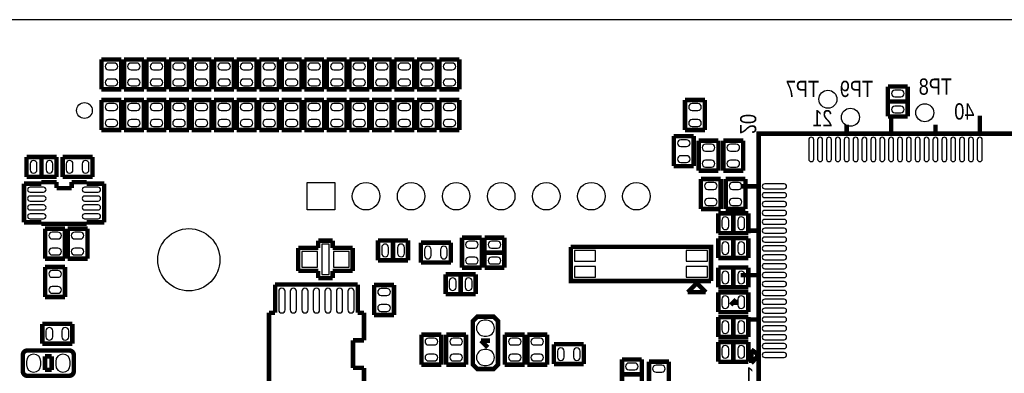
# Model space of a CAD drawing. Extents: x 0 to 181, y -28 to 74.
# Tile 5 of 13: x 31 to 86, y 54 to 74. Entities that reach past the tile are written whole.
import ezdxf
from ezdxf.enums import TextEntityAlignment as Align

# ---------------------------------------------------------------- set-up
doc = ezdxf.new("R2010")
doc.units = 0
doc.layers.add('DXF_BOT', color=7, linetype='CONTINUOUS')

msp = doc.modelspace()

# ---------------------------------------------------------------- linework, layer by layer
at = {"layer": 'DXF_BOT'}
for points in [[(0.040386, 5.266182), (6.040374, 5.266182), (6.040374, 1.066292), (13.640308, 1.066292), (13.640308, 0.066294), (167.140382, 0.066294), (167.140382, 3.316224, -0.414214), (168.14038, 4.316222), (179.83327, 4.316222, 0.199006), (180.186838, 4.46278), (180.493924, 4.769866, 0.198726), (180.640228, 5.123434), (180.640228, 68.509134, 0.198726), (180.493924, 68.862702), (180.186838, 69.169788, 0.199006), (179.83327, 69.316346), (168.14038, 69.316346, -0.414214), (167.140382, 70.316344), (167.140382, 73.566274), (22.64029, 73.566274), (22.64029, 71.966328), (14.400276, 71.966328), (14.400276, 72.4662), (0.040386, 72.4662)], [(35.6489, 70.744588), (35.9791, 70.744588, 1), (35.9791, 71.125588), (35.6489, 71.125588, 1)], [(36.9189, 70.744588), (37.2491, 70.744588, 1), (37.2491, 71.125588), (36.9189, 71.125588, 1)], [(38.1889, 70.744588), (38.5191, 70.744588, 1), (38.5191, 71.125588), (38.1889, 71.125588, 1)], [(39.4589, 70.744588), (39.7891, 70.744588, 1), (39.7891, 71.125588), (39.4589, 71.125588, 1)], [(40.7289, 70.744588), (41.0591, 70.744588, 1), (41.0591, 71.125588), (40.7289, 71.125588, 1)], [(41.9989, 70.744588), (42.3291, 70.744588, 1), (42.3291, 71.125588), (41.9989, 71.125588, 1)], [(43.2689, 70.744588), (43.5991, 70.744588, 1), (43.5991, 71.125588), (43.2689, 71.125588, 1)], [(44.5389, 70.744588), (44.8691, 70.744588, 1), (44.8691, 71.125588), (44.5389, 71.125588, 1)], [(45.8089, 70.744588), (46.1391, 70.744588, 1), (46.1391, 71.125588), (45.8089, 71.125588, 1)], [(47.0789, 70.744588), (47.4091, 70.744588, 1), (47.4091, 71.125588), (47.0789, 71.125588, 1)], [(48.3489, 70.744588), (48.6791, 70.744588, 1), (48.6791, 71.125588), (48.3489, 71.125588, 1)], [(49.6189, 70.744588), (49.9491, 70.744588, 1), (49.9491, 71.125588), (49.6189, 71.125588, 1)], [(50.8889, 70.744588), (51.2191, 70.744588, 1), (51.2191, 71.125588), (50.8889, 71.125588, 1)], [(52.1589, 70.744588), (52.4891, 70.744588, 1), (52.4891, 71.125588), (52.1589, 71.125588, 1)], [(53.4289, 70.744588), (53.7591, 70.744588, 1), (53.7591, 71.125588), (53.4289, 71.125588, 1)], [(54.6989, 70.744588), (55.0291, 70.744588, 1), (55.0291, 71.125588), (54.6989, 71.125588, 1)], [(35.6489, 69.844412), (35.9791, 69.844412, 1), (35.9791, 70.225412), (35.6489, 70.225412, 1)], [(36.9189, 69.844412), (37.2491, 69.844412, 1), (37.2491, 70.225412), (36.9189, 70.225412, 1)], [(38.1889, 69.844412), (38.5191, 69.844412, 1), (38.5191, 70.225412), (38.1889, 70.225412, 1)], [(39.4589, 69.844412), (39.7891, 69.844412, 1), (39.7891, 70.225412), (39.4589, 70.225412, 1)], [(40.7289, 69.844412), (41.0591, 69.844412, 1), (41.0591, 70.225412), (40.7289, 70.225412, 1)], [(41.9989, 69.844412), (42.3291, 69.844412, 1), (42.3291, 70.225412), (41.9989, 70.225412, 1)], [(43.2689, 69.844412), (43.5991, 69.844412, 1), (43.5991, 70.225412), (43.2689, 70.225412, 1)], [(44.5389, 69.844412), (44.8691, 69.844412, 1), (44.8691, 70.225412), (44.5389, 70.225412, 1)], [(45.8089, 69.844412), (46.1391, 69.844412, 1), (46.1391, 70.225412), (45.8089, 70.225412, 1)], [(47.0789, 69.844412), (47.4091, 69.844412, 1), (47.4091, 70.225412), (47.0789, 70.225412, 1)], [(48.3489, 69.844412), (48.6791, 69.844412, 1), (48.6791, 70.225412), (48.3489, 70.225412, 1)], [(49.6189, 69.844412), (49.9491, 69.844412, 1), (49.9491, 70.225412), (49.6189, 70.225412, 1)], [(50.8889, 69.844412), (51.2191, 69.844412, 1), (51.2191, 70.225412), (50.8889, 70.225412, 1)], [(52.1589, 69.844412), (52.4891, 69.844412, 1), (52.4891, 70.225412), (52.1589, 70.225412, 1)], [(53.4289, 69.844412), (53.7591, 69.844412, 1), (53.7591, 70.225412), (53.4289, 70.225412, 1)], [(54.6989, 69.844412), (55.0291, 69.844412, 1), (55.0291, 70.225412), (54.6989, 70.225412, 1)], [(80.3021, 69.601588), (79.9719, 69.601588, 1), (79.9719, 69.220588), (80.3021, 69.220588, 1)], [(35.9791, 68.839588), (35.6489, 68.839588, 1), (35.6489, 68.458588), (35.9791, 68.458588, 1)], [(37.2491, 68.839588), (36.9189, 68.839588, 1), (36.9189, 68.458588), (37.2491, 68.458588, 1)], [(38.5191, 68.839588), (38.1889, 68.839588, 1), (38.1889, 68.458588), (38.5191, 68.458588, 1)], [(39.7891, 68.839588), (39.4589, 68.839588, 1), (39.4589, 68.458588), (39.7891, 68.458588, 1)], [(41.0591, 68.839588), (40.7289, 68.839588, 1), (40.7289, 68.458588), (41.0591, 68.458588, 1)], [(42.3291, 68.839588), (41.9989, 68.839588, 1), (41.9989, 68.458588), (42.3291, 68.458588, 1)], [(43.5991, 68.839588), (43.2689, 68.839588, 1), (43.2689, 68.458588), (43.5991, 68.458588, 1)], [(44.8691, 68.839588), (44.5389, 68.839588, 1), (44.5389, 68.458588), (44.8691, 68.458588, 1)], [(46.1391, 68.839588), (45.8089, 68.839588, 1), (45.8089, 68.458588), (46.1391, 68.458588, 1)], [(47.4091, 68.839588), (47.0789, 68.839588, 1), (47.0789, 68.458588), (47.4091, 68.458588, 1)], [(48.6791, 68.839588), (48.3489, 68.839588, 1), (48.3489, 68.458588), (48.6791, 68.458588, 1)], [(49.9491, 68.839588), (49.6189, 68.839588, 1), (49.6189, 68.458588), (49.9491, 68.458588, 1)], [(51.2191, 68.839588), (50.8889, 68.839588, 1), (50.8889, 68.458588), (51.2191, 68.458588, 1)], [(52.4891, 68.839588), (52.1589, 68.839588, 1), (52.1589, 68.458588), (52.4891, 68.458588, 1)], [(53.7591, 68.839588), (53.4289, 68.839588, 1), (53.4289, 68.458588), (53.7591, 68.458588, 1)], [(55.0291, 68.839588), (54.6989, 68.839588, 1), (54.6989, 68.458588), (55.0291, 68.458588, 1)], [(68.8721, 68.839588), (68.5419, 68.839588, 1), (68.5419, 68.458588), (68.8721, 68.458588, 1)], [(80.3021, 68.701412), (79.9719, 68.701412, 1), (79.9719, 68.320412), (80.3021, 68.320412, 1)], [(35.9791, 67.939412), (35.6489, 67.939412, 1), (35.6489, 67.558412), (35.9791, 67.558412, 1)], [(37.2491, 67.939412), (36.9189, 67.939412, 1), (36.9189, 67.558412), (37.2491, 67.558412, 1)], [(38.5191, 67.939412), (38.1889, 67.939412, 1), (38.1889, 67.558412), (38.5191, 67.558412, 1)], [(39.7891, 67.939412), (39.4589, 67.939412, 1), (39.4589, 67.558412), (39.7891, 67.558412, 1)], [(41.0591, 67.939412), (40.7289, 67.939412, 1), (40.7289, 67.558412), (41.0591, 67.558412, 1)], [(42.3291, 67.939412), (41.9989, 67.939412, 1), (41.9989, 67.558412), (42.3291, 67.558412, 1)], [(43.5991, 67.939412), (43.2689, 67.939412, 1), (43.2689, 67.558412), (43.5991, 67.558412, 1)], [(44.8691, 67.939412), (44.5389, 67.939412, 1), (44.5389, 67.558412), (44.8691, 67.558412, 1)], [(46.1391, 67.939412), (45.8089, 67.939412, 1), (45.8089, 67.558412), (46.1391, 67.558412, 1)], [(47.4091, 67.939412), (47.0789, 67.939412, 1), (47.0789, 67.558412), (47.4091, 67.558412, 1)], [(48.6791, 67.939412), (48.3489, 67.939412, 1), (48.3489, 67.558412), (48.6791, 67.558412, 1)], [(49.9491, 67.939412), (49.6189, 67.939412, 1), (49.6189, 67.558412), (49.9491, 67.558412, 1)], [(51.2191, 67.939412), (50.8889, 67.939412, 1), (50.8889, 67.558412), (51.2191, 67.558412, 1)], [(52.4891, 67.939412), (52.1589, 67.939412, 1), (52.1589, 67.558412), (52.4891, 67.558412, 1)], [(53.7591, 67.939412), (53.4289, 67.939412, 1), (53.4289, 67.558412), (53.7591, 67.558412, 1)], [(55.0291, 67.939412), (54.6989, 67.939412, 1), (54.6989, 67.558412), (55.0291, 67.558412, 1)], [(68.8721, 67.939412), (68.5419, 67.939412, 1), (68.5419, 67.558412), (68.8721, 67.558412, 1)], [(68.2371, 66.807588), (67.9069, 66.807588, 1), (67.9069, 66.426588), (68.2371, 66.426588, 1)], [(75.399646, 65.716912), (75.399646, 66.809112, 1), (75.120246, 66.809112), (75.120246, 65.716912, 1)], [(75.899772, 65.716912), (75.899772, 66.809112, 1), (75.620372, 66.809112), (75.620372, 65.716912, 1)], [(76.399644, 65.716912), (76.399644, 66.809112, 1), (76.120244, 66.809112), (76.120244, 65.716912, 1)], [(76.89977, 65.716912), (76.89977, 66.809112, 1), (76.62037, 66.809112), (76.62037, 65.716912, 1)], [(77.399642, 65.716912), (77.399642, 66.809112, 1), (77.120242, 66.809112), (77.120242, 65.716912, 1)], [(77.899768, 65.716912), (77.899768, 66.809112, 1), (77.620368, 66.809112), (77.620368, 65.716912, 1)], [(78.39964, 65.716912), (78.39964, 66.809112, 1), (78.12024, 66.809112), (78.12024, 65.716912, 1)], [(78.899766, 65.716912), (78.899766, 66.809112, 1), (78.620366, 66.809112), (78.620366, 65.716912, 1)], [(79.399638, 65.716912), (79.399638, 66.809112, 1), (79.120238, 66.809112), (79.120238, 65.716912, 1)], [(79.899764, 65.716912), (79.899764, 66.809112, 1), (79.620364, 66.809112), (79.620364, 65.716912, 1)], [(80.399636, 65.716912), (80.399636, 66.809112, 1), (80.120236, 66.809112), (80.120236, 65.716912, 1)], [(80.899762, 65.716912), (80.899762, 66.809112, 1), (80.620362, 66.809112), (80.620362, 65.716912, 1)], [(81.399634, 65.716912), (81.399634, 66.809112, 1), (81.120234, 66.809112), (81.120234, 65.716912, 1)], [(81.89976, 65.716912), (81.89976, 66.809112, 1), (81.62036, 66.809112), (81.62036, 65.716912, 1)], [(82.399632, 65.716912), (82.399632, 66.809112, 1), (82.120232, 66.809112), (82.120232, 65.716912, 1)], [(82.899758, 65.716912), (82.899758, 66.809112, 1), (82.620358, 66.809112), (82.620358, 65.716912, 1)], [(83.39963, 65.716912), (83.39963, 66.809112, 1), (83.12023, 66.809112), (83.12023, 65.716912, 1)], [(83.899756, 65.716912), (83.899756, 66.809112, 1), (83.620356, 66.809112), (83.620356, 65.716912, 1)], [(84.399628, 65.716912), (84.399628, 66.809112, 1), (84.120228, 66.809112), (84.120228, 65.716912, 1)], [(84.899754, 65.716912), (84.899754, 66.809112, 1), (84.620354, 66.809112), (84.620354, 65.716912, 1)], [(69.6341, 66.553588), (69.3039, 66.553588, 1), (69.3039, 66.172588), (69.6341, 66.172588, 1)], [(70.7009, 66.172588), (71.0311, 66.172588, 1), (71.0311, 66.553588), (70.7009, 66.553588, 1)], [(31.617412, 65.1129), (31.617412, 65.4431, 1), (31.236412, 65.4431), (31.236412, 65.1129, 1)], [(32.517588, 65.1129), (32.517588, 65.4431, 1), (32.136588, 65.4431), (32.136588, 65.1129, 1)], [(33.649412, 65.1129), (33.649412, 65.4431, 1), (33.268412, 65.4431), (33.268412, 65.1129, 1)], [(34.549588, 65.1129), (34.549588, 65.4431, 1), (34.168588, 65.4431), (34.168588, 65.1129, 1)], [(68.2371, 65.907412), (67.9069, 65.907412, 1), (67.9069, 65.526412), (68.2371, 65.526412, 1)], [(69.6341, 65.653412), (69.3039, 65.653412, 1), (69.3039, 65.272412), (69.6341, 65.272412, 1)], [(70.7009, 65.272412), (71.0311, 65.272412, 1), (71.0311, 65.653412), (70.7009, 65.653412, 1)], [(69.4309, 64.013588), (69.7611, 64.013588, 1), (69.7611, 64.394588), (69.4309, 64.394588, 1)], [(71.1581, 64.394588), (70.8279, 64.394588, 1), (70.8279, 64.013588), (71.1581, 64.013588, 1)], [(31.226506, 63.856362), (31.988506, 63.856362, 1), (31.988506, 64.135762), (31.226506, 64.135762, 1)], [(34.305494, 63.856362), (35.067494, 63.856362, 1), (35.067494, 64.135762), (34.305494, 64.135762, 1)], [(73.729088, 64.325754), (72.636888, 64.325754, 1), (72.636888, 64.046354), (73.729088, 64.046354, 1)], [(73.729088, 63.825628), (72.636888, 63.825628, 1), (72.636888, 63.546228), (73.729088, 63.546228, 1)], [(31.226506, 63.356236), (31.988506, 63.356236, 1), (31.988506, 63.635636), (31.226506, 63.635636, 1)], [(34.305494, 63.356236), (35.067494, 63.356236, 1), (35.067494, 63.635636), (34.305494, 63.635636, 1)], [(69.4309, 63.113412), (69.7611, 63.113412, 1), (69.7611, 63.494412), (69.4309, 63.494412, 1)], [(71.1581, 63.494412), (70.8279, 63.494412, 1), (70.8279, 63.113412), (71.1581, 63.113412, 1)], [(73.729088, 63.325756), (72.636888, 63.325756, 1), (72.636888, 63.046356), (73.729088, 63.046356, 1)], [(31.226506, 62.856364), (31.988506, 62.856364, 1), (31.988506, 63.135764), (31.226506, 63.135764, 1)], [(34.305494, 62.856364), (35.067494, 62.856364, 1), (35.067494, 63.135764), (34.305494, 63.135764, 1)], [(73.729088, 62.82563), (72.636888, 62.82563, 1), (72.636888, 62.54623), (73.729088, 62.54623, 1)], [(31.226506, 62.356238), (31.988506, 62.356238, 1), (31.988506, 62.635638), (31.226506, 62.635638, 1)], [(34.305494, 62.356238), (35.067494, 62.356238, 1), (35.067494, 62.635638), (34.305494, 62.635638, 1)], [(70.606412, 61.9379), (70.606412, 62.2681, 1), (70.225412, 62.2681), (70.225412, 61.9379, 1)], [(71.506588, 61.9379), (71.506588, 62.2681, 1), (71.125588, 62.2681), (71.125588, 61.9379, 1)], [(73.729088, 62.325758), (72.636888, 62.325758, 1), (72.636888, 62.046358), (73.729088, 62.046358, 1)], [(73.729088, 61.825632), (72.636888, 61.825632, 1), (72.636888, 61.546232), (73.729088, 61.546232, 1)], [(32.8041, 61.600588), (32.4739, 61.600588, 1), (32.4739, 61.219588), (32.8041, 61.219588, 1)], [(34.0741, 61.600588), (33.7439, 61.600588, 1), (33.7439, 61.219588), (34.0741, 61.219588, 1)], [(56.2991, 61.092588), (55.9689, 61.092588, 1), (55.9689, 60.711588), (56.2991, 60.711588, 1)], [(57.5691, 61.092588), (57.2389, 61.092588, 1), (57.2389, 60.711588), (57.5691, 60.711588, 1)], [(70.606412, 60.5409), (70.606412, 60.8711, 1), (70.225412, 60.8711), (70.225412, 60.5409, 1)], [(71.506588, 60.5409), (71.506588, 60.8711, 1), (71.125588, 60.8711), (71.125588, 60.5409, 1)], [(73.729088, 61.32576), (72.636888, 61.32576, 1), (72.636888, 61.04636), (73.729088, 61.04636, 1)], [(32.8041, 60.700412), (32.4739, 60.700412, 1), (32.4739, 60.319412), (32.8041, 60.319412, 1)], [(34.0741, 60.700412), (33.7439, 60.700412, 1), (33.7439, 60.319412), (34.0741, 60.319412, 1)], [(51.429412, 60.4139), (51.429412, 60.7441, 1), (51.048412, 60.7441), (51.048412, 60.4139, 1)], [(52.329588, 60.4139), (52.329588, 60.7441, 1), (51.948588, 60.7441), (51.948588, 60.4139, 1)], [(53.842412, 60.2869), (53.842412, 60.6171, 1), (53.461412, 60.6171), (53.461412, 60.2869, 1)], [(54.742588, 60.2869), (54.742588, 60.6171, 1), (54.361588, 60.6171), (54.361588, 60.2869, 1)], [(73.729088, 60.825634), (72.636888, 60.825634, 1), (72.636888, 60.546234), (73.729088, 60.546234, 1)], [(56.2991, 60.192412), (55.9689, 60.192412, 1), (55.9689, 59.811412), (56.2991, 59.811412, 1)], [(57.5691, 60.192412), (57.2389, 60.192412, 1), (57.2389, 59.811412), (57.5691, 59.811412, 1)], [(73.729088, 60.325762), (72.636888, 60.325762, 1), (72.636888, 60.046362), (73.729088, 60.046362, 1)], [(32.8041, 59.441588), (32.4739, 59.441588, 1), (32.4739, 59.060588), (32.8041, 59.060588, 1)], [(70.606412, 58.8899), (70.606412, 59.2201, 1), (70.225412, 59.2201), (70.225412, 58.8899, 1)], [(71.506588, 58.8899), (71.506588, 59.2201, 1), (71.125588, 59.2201), (71.125588, 58.8899, 1)], [(73.729088, 59.825636), (72.636888, 59.825636, 1), (72.636888, 59.546236), (73.729088, 59.546236, 1)], [(55.239412, 58.5089), (55.239412, 58.8391, 1), (54.858412, 58.8391), (54.858412, 58.5089, 1)], [(56.139588, 58.5089), (56.139588, 58.8391, 1), (55.758588, 58.8391), (55.758588, 58.5089, 1)], [(73.729088, 59.325764), (72.636888, 59.325764, 1), (72.636888, 59.046364), (73.729088, 59.046364, 1)], [(32.8041, 58.541412), (32.4739, 58.541412, 1), (32.4739, 58.160412), (32.8041, 58.160412, 1)], [(45.243242, 58.272172), (45.243242, 57.230772, 1), (45.598842, 57.230772), (45.598842, 58.272172, 1)], [(45.893228, 58.272172), (45.893228, 57.230772, 1), (46.248828, 57.230772), (46.248828, 58.272172, 1)], [(46.543214, 58.272172), (46.543214, 57.230772, 1), (46.898814, 57.230772), (46.898814, 58.272172, 1)], [(47.1932, 58.272172), (47.1932, 57.230772, 1), (47.5488, 57.230772), (47.5488, 58.272172, 1)], [(47.843186, 58.272172), (47.843186, 57.230772, 1), (48.198786, 57.230772), (48.198786, 58.272172, 1)], [(48.493172, 58.272172), (48.493172, 57.230772, 1), (48.848772, 57.230772), (48.848772, 58.272172, 1)], [(49.143158, 58.272172), (49.143158, 57.230772, 1), (49.498758, 57.230772), (49.498758, 58.272172, 1)], [(51.0159, 58.044588), (51.3461, 58.044588, 1), (51.3461, 58.425588), (51.0159, 58.425588, 1)], [(73.729088, 58.825638), (72.636888, 58.825638, 1), (72.636888, 58.546238), (73.729088, 58.546238, 1)], [(73.729088, 58.325766), (72.636888, 58.325766, 1), (72.636888, 58.046366), (73.729088, 58.046366, 1)], [(70.606412, 57.4929), (70.606412, 57.8231, 1), (70.225412, 57.8231), (70.225412, 57.4929, 1)], [(71.506588, 57.4929), (71.506588, 57.8231, 1), (71.125588, 57.8231), (71.125588, 57.4929, 1)], [(73.729088, 57.82564), (72.636888, 57.82564, 1), (72.636888, 57.54624), (73.729088, 57.54624, 1)], [(51.0159, 57.144412), (51.3461, 57.144412, 1), (51.3461, 57.525412), (51.0159, 57.525412, 1)], [(73.729088, 57.325768), (72.636888, 57.325768, 1), (72.636888, 57.046368), (73.729088, 57.046368, 1)], [(56.9595, 56.642), (56.8325, 56.642, 1), (56.8325, 55.753), (56.9595, 55.753, 1)], [(70.606412, 56.0959), (70.606412, 56.4261, 1), (70.225412, 56.4261), (70.225412, 56.0959, 1)], [(71.506588, 56.0959), (71.506588, 56.4261, 1), (71.125588, 56.4261), (71.125588, 56.0959, 1)], [(73.729088, 56.825642), (72.636888, 56.825642, 1), (72.636888, 56.546242), (73.729088, 56.546242, 1)], [(32.506412, 55.7149), (32.506412, 56.0451, 1), (32.125412, 56.0451), (32.125412, 55.7149, 1)], [(33.406588, 55.7149), (33.406588, 56.0451, 1), (33.025588, 56.0451), (33.025588, 55.7149, 1)], [(73.729088, 56.32577), (72.636888, 56.32577, 1), (72.636888, 56.04637), (73.729088, 56.04637, 1)], [(54.0131, 55.631588), (53.6829, 55.631588, 1), (53.6829, 55.250588), (54.0131, 55.250588, 1)], [(55.0799, 55.250588), (55.4101, 55.250588, 1), (55.4101, 55.631588), (55.0799, 55.631588, 1)], [(58.7121, 55.631588), (58.3819, 55.631588, 1), (58.3819, 55.250588), (58.7121, 55.250588, 1)], [(59.9821, 55.631588), (59.6519, 55.631588, 1), (59.6519, 55.250588), (59.9821, 55.250588, 1)], [(73.729088, 55.825644), (72.636888, 55.825644, 1), (72.636888, 55.546244), (73.729088, 55.546244, 1)], [(56.9595, 54.991), (56.8325, 54.991, 1), (56.8325, 54.102), (56.9595, 54.102, 1)], [(60.954412, 54.9021), (60.954412, 54.5719, 1), (61.335412, 54.5719), (61.335412, 54.9021, 1)], [(61.854588, 54.9021), (61.854588, 54.5719, 1), (62.235588, 54.5719), (62.235588, 54.9021, 1)], [(70.225412, 55.0291), (70.225412, 54.6989, 1), (70.606412, 54.6989), (70.606412, 55.0291, 1)], [(71.125588, 55.0291), (71.125588, 54.6989, 1), (71.506588, 54.6989), (71.506588, 55.0291, 1)], [(73.729088, 55.325772), (72.636888, 55.325772, 1), (72.636888, 55.046372), (73.729088, 55.046372, 1)], [(31.0261, 54.3306), (31.0261, 54.1274, 1), (31.8389, 54.1274), (31.8389, 54.3306, 1)], [(32.6771, 54.3306), (32.6771, 54.1274, 1), (33.4899, 54.1274), (33.4899, 54.3306, 1)], [(54.0131, 54.731412), (53.6829, 54.731412, 1), (53.6829, 54.350412), (54.0131, 54.350412, 1)], [(55.0799, 54.350412), (55.4101, 54.350412, 1), (55.4101, 54.731412), (55.0799, 54.731412, 1)], [(58.7121, 54.731412), (58.3819, 54.731412, 1), (58.3819, 54.350412), (58.7121, 54.350412, 1)], [(59.9821, 54.731412), (59.6519, 54.731412, 1), (59.6519, 54.350412), (59.9821, 54.350412, 1)], [(73.729088, 54.825646), (72.636888, 54.825646, 1), (72.636888, 54.546246), (73.729088, 54.546246, 1)], [(64.9859, 53.853588), (65.3161, 53.853588, 1), (65.3161, 54.234588), (64.9859, 54.234588, 1)], [(66.5099, 53.726588), (66.8401, 53.726588, 1), (66.8401, 54.107588), (66.5099, 54.107588, 1)]]:
    msp.add_lwpolyline(points, format="xyb", close=True, dxfattribs=at)
at = {"layer": 'DXF_BOT', "const_width": 0.254}
for points in [[(35.2552, 71.328788), (35.2552, 69.641212)], [(36.3728, 71.328788), (35.2552, 71.328788)], [(36.3728, 69.641212), (36.3728, 71.328788)], [(36.5252, 71.328788), (36.5252, 69.641212)], [(37.6428, 71.328788), (36.5252, 71.328788)], [(37.6428, 69.641212), (37.6428, 71.328788)], [(37.7952, 71.328788), (37.7952, 69.641212)], [(38.9128, 71.328788), (37.7952, 71.328788)], [(38.9128, 69.641212), (38.9128, 71.328788)], [(39.0652, 71.328788), (39.0652, 69.641212)], [(40.1828, 71.328788), (39.0652, 71.328788)], [(40.1828, 69.641212), (40.1828, 71.328788)], [(40.3352, 71.328788), (40.3352, 69.641212)], [(41.4528, 71.328788), (40.3352, 71.328788)], [(41.4528, 69.641212), (41.4528, 71.328788)], [(41.6052, 71.328788), (41.6052, 69.641212)], [(42.7228, 71.328788), (41.6052, 71.328788)], [(42.7228, 69.641212), (42.7228, 71.328788)], [(42.8752, 71.328788), (42.8752, 69.641212)], [(43.9928, 71.328788), (42.8752, 71.328788)], [(43.9928, 69.641212), (43.9928, 71.328788)], [(44.1452, 71.328788), (44.1452, 69.641212)], [(45.2628, 71.328788), (44.1452, 71.328788)], [(45.2628, 69.641212), (45.2628, 71.328788)], [(45.4152, 71.328788), (45.4152, 69.641212)], [(46.5328, 71.328788), (45.4152, 71.328788)], [(46.5328, 69.641212), (46.5328, 71.328788)], [(46.6852, 71.328788), (46.6852, 69.641212)], [(47.8028, 71.328788), (46.6852, 71.328788)], [(47.8028, 69.641212), (47.8028, 71.328788)], [(47.9552, 71.328788), (47.9552, 69.641212)], [(49.0728, 71.328788), (47.9552, 71.328788)], [(49.0728, 69.641212), (49.0728, 71.328788)], [(49.2252, 71.328788), (49.2252, 69.641212)], [(50.3428, 71.328788), (49.2252, 71.328788)], [(50.3428, 69.641212), (50.3428, 71.328788)], [(50.4952, 71.328788), (50.4952, 69.641212)], [(51.6128, 71.328788), (50.4952, 71.328788)], [(51.6128, 69.641212), (51.6128, 71.328788)], [(51.7652, 71.328788), (51.7652, 69.641212)], [(52.8828, 71.328788), (51.7652, 71.328788)], [(52.8828, 69.641212), (52.8828, 71.328788)], [(53.0352, 71.328788), (53.0352, 69.641212)], [(54.1528, 71.328788), (53.0352, 71.328788)], [(54.1528, 69.641212), (54.1528, 71.328788)], [(54.3052, 71.328788), (54.3052, 69.641212)], [(55.4228, 71.328788), (54.3052, 71.328788)], [(55.4228, 69.641212), (55.4228, 71.328788)], [(79.5782, 69.804788), (79.5782, 68.117212)], [(80.6958, 69.804788), (79.5782, 69.804788)], [(80.6958, 68.117212), (80.6958, 69.804788)], [(35.2552, 69.641212), (36.3728, 69.641212)], [(36.5252, 69.641212), (37.6428, 69.641212)], [(37.7952, 69.641212), (38.9128, 69.641212)], [(39.0652, 69.641212), (40.1828, 69.641212)], [(40.3352, 69.641212), (41.4528, 69.641212)], [(41.6052, 69.641212), (42.7228, 69.641212)], [(42.8752, 69.641212), (43.9928, 69.641212)], [(44.1452, 69.641212), (45.2628, 69.641212)], [(45.4152, 69.641212), (46.5328, 69.641212)], [(46.6852, 69.641212), (47.8028, 69.641212)], [(47.9552, 69.641212), (49.0728, 69.641212)], [(49.2252, 69.641212), (50.3428, 69.641212)], [(50.4952, 69.641212), (51.6128, 69.641212)], [(51.7652, 69.641212), (52.8828, 69.641212)], [(53.0352, 69.641212), (54.1528, 69.641212)], [(54.3052, 69.641212), (55.4228, 69.641212)], [(36.3728, 69.042788), (35.2552, 69.042788)], [(35.2552, 69.042788), (35.2552, 67.355212)], [(36.3728, 67.355212), (36.3728, 69.042788)], [(37.6428, 69.042788), (36.5252, 69.042788)], [(36.5252, 69.042788), (36.5252, 67.355212)], [(37.6428, 67.355212), (37.6428, 69.042788)], [(38.9128, 69.042788), (37.7952, 69.042788)], [(37.7952, 69.042788), (37.7952, 67.355212)], [(38.9128, 67.355212), (38.9128, 69.042788)], [(40.1828, 69.042788), (39.0652, 69.042788)], [(39.0652, 69.042788), (39.0652, 67.355212)], [(40.1828, 67.355212), (40.1828, 69.042788)], [(41.4528, 69.042788), (40.3352, 69.042788)], [(40.3352, 69.042788), (40.3352, 67.355212)], [(41.4528, 67.355212), (41.4528, 69.042788)], [(42.7228, 69.042788), (41.6052, 69.042788)], [(41.6052, 69.042788), (41.6052, 67.355212)], [(42.7228, 67.355212), (42.7228, 69.042788)], [(43.9928, 69.042788), (42.8752, 69.042788)], [(42.8752, 69.042788), (42.8752, 67.355212)], [(43.9928, 67.355212), (43.9928, 69.042788)], [(45.2628, 69.042788), (44.1452, 69.042788)], [(44.1452, 69.042788), (44.1452, 67.355212)], [(45.2628, 67.355212), (45.2628, 69.042788)], [(46.5328, 69.042788), (45.4152, 69.042788)], [(45.4152, 69.042788), (45.4152, 67.355212)], [(46.5328, 67.355212), (46.5328, 69.042788)], [(47.8028, 69.042788), (46.6852, 69.042788)], [(46.6852, 69.042788), (46.6852, 67.355212)], [(47.8028, 67.355212), (47.8028, 69.042788)], [(49.0728, 69.042788), (47.9552, 69.042788)], [(47.9552, 69.042788), (47.9552, 67.355212)], [(49.0728, 67.355212), (49.0728, 69.042788)], [(50.3428, 69.042788), (49.2252, 69.042788)], [(49.2252, 69.042788), (49.2252, 67.355212)], [(50.3428, 67.355212), (50.3428, 69.042788)], [(51.6128, 69.042788), (50.4952, 69.042788)], [(50.4952, 69.042788), (50.4952, 67.355212)], [(51.6128, 67.355212), (51.6128, 69.042788)], [(52.8828, 69.042788), (51.7652, 69.042788)], [(51.7652, 69.042788), (51.7652, 67.355212)], [(52.8828, 67.355212), (52.8828, 69.042788)], [(54.1528, 69.042788), (53.0352, 69.042788)], [(53.0352, 69.042788), (53.0352, 67.355212)], [(54.1528, 67.355212), (54.1528, 69.042788)], [(55.4228, 69.042788), (54.3052, 69.042788)], [(54.3052, 69.042788), (54.3052, 67.355212)], [(55.4228, 67.355212), (55.4228, 69.042788)], [(68.1482, 69.042788), (68.1482, 67.355212)], [(69.2658, 69.042788), (68.1482, 69.042788)], [(69.2658, 67.355212), (69.2658, 69.042788)], [(79.5782, 68.961), (80.6958, 68.961)], [(79.760064, 67.152012), (79.760064, 68.168012)], [(84.760054, 67.152012), (84.760054, 68.168012)], [(77.259942, 67.152012), (77.259942, 67.660012)], [(79.5782, 68.117212), (80.6958, 68.117212)], [(82.259932, 67.152012), (82.259932, 67.660012)], [(35.2552, 67.355212), (36.3728, 67.355212)], [(36.5252, 67.355212), (37.6428, 67.355212)], [(37.7952, 67.355212), (38.9128, 67.355212)], [(39.0652, 67.355212), (40.1828, 67.355212)], [(40.3352, 67.355212), (41.4528, 67.355212)], [(41.6052, 67.355212), (42.7228, 67.355212)], [(42.8752, 67.355212), (43.9928, 67.355212)], [(44.1452, 67.355212), (45.2628, 67.355212)], [(45.4152, 67.355212), (46.5328, 67.355212)], [(46.6852, 67.355212), (47.8028, 67.355212)], [(47.9552, 67.355212), (49.0728, 67.355212)], [(49.2252, 67.355212), (50.3428, 67.355212)], [(50.4952, 67.355212), (51.6128, 67.355212)], [(51.7652, 67.355212), (52.8828, 67.355212)], [(53.0352, 67.355212), (54.1528, 67.355212)], [(54.3052, 67.355212), (55.4228, 67.355212)], [(68.1482, 67.355212), (69.2658, 67.355212)], [(67.5132, 67.010788), (67.5132, 65.323212)], [(68.6308, 67.010788), (67.5132, 67.010788)], [(68.6308, 65.323212), (68.6308, 67.010788)], [(68.9102, 66.756788), (68.9102, 65.069212)], [(70.0278, 66.756788), (68.9102, 66.756788)], [(70.0278, 65.069212), (70.0278, 66.756788)], [(70.3072, 66.756788), (70.3072, 65.069212)], [(71.4248, 66.756788), (70.3072, 66.756788)], [(71.4248, 65.069212), (71.4248, 66.756788)], [(31.033212, 65.8368), (31.033212, 64.7192)], [(32.720788, 65.8368), (31.033212, 65.8368)], [(31.877, 65.8368), (31.877, 64.7192)], [(32.720788, 64.7192), (32.720788, 65.8368)], [(34.752788, 65.8368), (33.065212, 65.8368)], [(33.065212, 65.8368), (33.065212, 64.7192)], [(34.752788, 64.7192), (34.752788, 65.8368)], [(67.5132, 65.323212), (68.6308, 65.323212)], [(68.9102, 65.069212), (70.0278, 65.069212)], [(70.3072, 65.069212), (71.4248, 65.069212)], [(30.883606, 64.338962), (30.883606, 62.153038)], [(31.869888, 64.338962), (30.883606, 64.338962)], [(31.033212, 64.7192), (32.720788, 64.7192)], [(32.721296, 64.423036), (31.869888, 64.423036)], [(31.869888, 64.423036), (31.869888, 64.338962)], [(32.721296, 64.082422), (32.721296, 64.423036)], [(33.065212, 64.7192), (34.752788, 64.7192)], [(33.572704, 64.423036), (33.572704, 64.082422)], [(34.424112, 64.423036), (33.572704, 64.423036)], [(34.424112, 64.338962), (34.424112, 64.423036)], [(35.410394, 64.338962), (34.424112, 64.338962)], [(35.410394, 62.153038), (35.410394, 64.338962)], [(69.0372, 64.597788), (69.0372, 62.910212)], [(70.1548, 64.597788), (69.0372, 64.597788)], [(70.1548, 62.910212), (70.1548, 64.597788)], [(70.4342, 64.597788), (70.4342, 62.910212)], [(71.5518, 64.597788), (70.4342, 64.597788)], [(71.5518, 62.910212), (71.5518, 64.597788)], [(33.572704, 64.082422), (32.721296, 64.082422)], [(72.293988, 64.186054), (71.277988, 64.186054)], [(69.0372, 62.910212), (70.1548, 62.910212)], [(70.022212, 62.6618), (70.022212, 61.5442)], [(71.709788, 62.6618), (70.022212, 62.6618)], [(70.4342, 62.910212), (71.5518, 62.910212)], [(70.866, 62.6618), (70.866, 61.5442)], [(71.709788, 61.5442), (71.709788, 62.6618)], [(30.883606, 62.153038), (31.869888, 62.153038)], [(31.869888, 62.153038), (31.869888, 62.068964)], [(31.869888, 62.068964), (34.424112, 62.068964)], [(34.424112, 62.153038), (35.410394, 62.153038)], [(34.424112, 62.068964), (34.424112, 62.153038)], [(32.0802, 61.803788), (32.0802, 60.116212)], [(33.1978, 61.803788), (32.0802, 61.803788)], [(33.1978, 60.116212), (33.1978, 61.803788)], [(33.3502, 61.803788), (33.3502, 60.116212)], [(34.4678, 61.803788), (33.3502, 61.803788)], [(34.4678, 60.116212), (34.4678, 61.803788)], [(70.022212, 61.5442), (71.709788, 61.5442)], [(72.293988, 61.685932), (71.785988, 61.685932)], [(47.4726, 61.1251), (47.4726, 60.7187)], [(48.2854, 61.1251), (47.4726, 61.1251)], [(48.2854, 60.7187), (48.2854, 61.1251)], [(50.845212, 61.1378), (50.845212, 60.0202)], [(52.532788, 61.1378), (50.845212, 61.1378)], [(51.689, 61.1378), (51.689, 60.0202)], [(52.532788, 60.0202), (52.532788, 61.1378)], [(54.945788, 61.0108), (53.258212, 61.0108)], [(53.258212, 61.0108), (53.258212, 59.8932)], [(54.945788, 59.8932), (54.945788, 61.0108)], [(55.5752, 61.295788), (55.5752, 59.608212)], [(56.6928, 61.295788), (55.5752, 61.295788)], [(56.6928, 59.608212), (56.6928, 61.295788)], [(57.9628, 61.295788), (56.8452, 61.295788)], [(56.8452, 61.295788), (56.8452, 59.608212)], [(57.9628, 59.608212), (57.9628, 61.295788)], [(70.022212, 61.2648), (70.022212, 60.1472)], [(71.709788, 61.2648), (70.022212, 61.2648)], [(70.866, 61.2648), (70.866, 60.1472)], [(71.709788, 60.1472), (71.709788, 61.2648)], [(46.341284, 60.7187), (46.341284, 59.4233)], [(47.4726, 60.7187), (46.341284, 60.7187)], [(49.416716, 60.7187), (48.2854, 60.7187)], [(49.416716, 59.4233), (49.416716, 60.7187)], [(56.8452, 60.452), (57.9628, 60.452)], [(61.708792, 60.775342), (69.482462, 60.775342), (69.609462, 60.775342), (69.609462, 58.858658)], [(69.609462, 58.858658), (61.835792, 58.858658), (61.708792, 58.858658), (61.708792, 60.775342)], [(69.609462, 60.775342), (68.009008, 60.775342)], [(32.0802, 60.116212), (33.1978, 60.116212)], [(33.3502, 60.116212), (34.4678, 60.116212)], [(50.845212, 60.0202), (52.532788, 60.0202)], [(53.258212, 59.8932), (54.945788, 59.8932)], [(70.022212, 60.1472), (71.709788, 60.1472)], [(32.0802, 59.644788), (32.0802, 57.957212)], [(33.1978, 59.644788), (32.0802, 59.644788)], [(33.1978, 57.957212), (33.1978, 59.644788)], [(46.341284, 59.4233), (47.4726, 59.4233)], [(47.4726, 59.4233), (47.4726, 59.0169)], [(48.2854, 59.4233), (49.416716, 59.4233)], [(48.2854, 59.0169), (48.2854, 59.4233)], [(55.5752, 59.608212), (56.6928, 59.608212)], [(56.8452, 59.608212), (57.9628, 59.608212)], [(70.022212, 59.6138), (70.022212, 58.4962)], [(71.709788, 59.6138), (70.022212, 59.6138)], [(70.866, 59.6138), (70.866, 58.4962)], [(71.709788, 58.4962), (71.709788, 59.6138)], [(47.4726, 59.0169), (48.2854, 59.0169)], [(54.655212, 59.2328), (54.655212, 58.1152)], [(56.342788, 59.2328), (54.655212, 59.2328)], [(55.499, 59.2328), (55.499, 58.1152)], [(56.342788, 58.1152), (56.342788, 59.2328)], [(61.708792, 58.858658), (63.309246, 58.858658)], [(68.301108, 58.223658), (68.809108, 58.731658)], [(68.809108, 58.731658), (69.317108, 58.223658)], [(72.293988, 59.186064), (71.277988, 59.186064)], [(45.040042, 58.653172), (45.040042, 57.063894)], [(49.701958, 58.653172), (45.040042, 58.653172)], [(49.701958, 57.063894), (49.701958, 58.653172)], [(50.6222, 58.628788), (50.6222, 56.941212)], [(51.7398, 58.628788), (50.6222, 58.628788)], [(51.7398, 56.941212), (51.7398, 58.628788)], [(69.317108, 58.223658), (68.301108, 58.223658)], [(70.022212, 58.4962), (71.709788, 58.4962)], [(70.022212, 58.2168), (70.022212, 57.0992)], [(71.709788, 58.2168), (70.022212, 58.2168)], [(71.709788, 57.0992), (71.709788, 58.2168)], [(32.0802, 57.957212), (33.1978, 57.957212)], [(54.655212, 58.1152), (56.342788, 58.1152)], [(70.715886, 57.507886), (71.016114, 57.808114)], [(71.016114, 57.808114), (71.016114, 57.507886)], [(44.694094, 57.063894), (44.694094, 52.410106)], [(45.040042, 57.063894), (44.694094, 57.063894)], [(50.047906, 57.063894), (49.701958, 57.063894)], [(50.047906, 55.512716), (50.047906, 57.063894)], [(70.022212, 57.0992), (71.709788, 57.0992)], [(50.6222, 56.941212), (51.7398, 56.941212)], [(71.709788, 56.8198), (70.022212, 56.8198)], [(70.022212, 56.8198), (70.022212, 55.7022)], [(70.866, 56.8198), (70.866, 55.7022)], [(71.709788, 55.7022), (71.709788, 56.8198)], [(72.293988, 56.685942), (71.785988, 56.685942)], [(33.609788, 56.4388), (31.922212, 56.4388)], [(31.922212, 56.4388), (31.922212, 55.3212)], [(33.609788, 55.3212), (33.609788, 56.4388)], [(49.427384, 55.512716), (50.047906, 55.512716)], [(49.427384, 53.961284), (49.427384, 55.512716)], [(53.2892, 55.834788), (53.2892, 54.147212)], [(54.4068, 55.834788), (53.2892, 55.834788)], [(54.4068, 54.147212), (54.4068, 55.834788)], [(54.6862, 55.834788), (54.6862, 54.147212)], [(55.8038, 55.834788), (54.6862, 55.834788)], [(55.8038, 54.147212), (55.8038, 55.834788)], [(56.642, 55.499), (57.15, 55.499)], [(57.023, 55.118), (56.642, 55.499)], [(57.9882, 55.834788), (57.9882, 54.147212)], [(59.1058, 55.834788), (57.9882, 55.834788)], [(59.1058, 54.147212), (59.1058, 55.834788)], [(59.2582, 55.834788), (59.2582, 54.147212)], [(60.3758, 55.834788), (59.2582, 55.834788)], [(60.3758, 54.147212), (60.3758, 55.834788)], [(70.022212, 55.7022), (71.709788, 55.7022)], [(71.709788, 55.4228), (70.022212, 55.4228)], [(70.022212, 55.4228), (70.022212, 54.3052)], [(70.866, 54.3052), (70.866, 55.4228)], [(71.709788, 54.3052), (71.709788, 55.4228)], [(31.922212, 55.3212), (33.609788, 55.3212)], [(60.751212, 55.2958), (60.751212, 54.1782)], [(62.438788, 55.2958), (60.751212, 55.2958)], [(62.438788, 54.1782), (62.438788, 55.2958)], [(71.882, 54.229), (71.882, 54.991)], [(71.882, 54.991), (72.293988, 54.685946)], [(32.0675, 54.61), (32.0675, 53.848)], [(32.4485, 54.61), (32.0675, 54.61)], [(32.4485, 53.848), (32.4485, 54.61)], [(64.5922, 54.437788), (64.5922, 52.750212)], [(65.7098, 54.437788), (64.5922, 54.437788)], [(65.7098, 52.750212), (65.7098, 54.437788)], [(67.2338, 54.310788), (66.1162, 54.310788)], [(66.1162, 54.310788), (66.1162, 52.623212)], [(67.2338, 52.623212), (67.2338, 54.310788)], [(70.022212, 54.3052), (71.709788, 54.3052)], [(72.293988, 54.685946), (71.882, 54.229)], [(32.0675, 53.848), (32.4485, 53.848)], [(50.047906, 53.961284), (49.427384, 53.961284)], [(50.047906, 52.410106), (50.047906, 53.961284)], [(53.2892, 54.147212), (54.4068, 54.147212)], [(54.6862, 54.147212), (55.8038, 54.147212)], [(57.9882, 54.147212), (59.1058, 54.147212)], [(59.2582, 54.147212), (60.3758, 54.147212)], [(60.751212, 54.1782), (62.438788, 54.1782)], [(65.7098, 53.594), (64.5922, 53.594)]]:
    msp.add_lwpolyline(points, dxfattribs=at)
for points in [[(87.726012, 51.719988), (73.293986, 51.719988), (72.293988, 52.719986), (72.293988, 66.898012), (72.293988, 67.152012), (87.472012, 67.152012), (87.726012, 67.152012)], [(56.4388, 56.8452), (57.3532, 56.8452), (57.6072, 56.5912), (57.6072, 54.1528), (57.3532, 53.8988), (56.4388, 53.8988), (56.1848, 54.1528), (56.1848, 56.5912)]]:
    msp.add_lwpolyline(points, close=True, dxfattribs=at)
at = {"layer": 'DXF_BOT'}
for points in [[(46.8503, 62.8523), (46.8503, 64.4017), (48.3997, 64.4017), (48.3997, 62.8523)], [(47.433484, 59.6265), (47.433484, 60.5155), (46.544484, 60.5155), (46.544484, 59.6265)], [(48.0822, 59.2201), (48.0822, 60.9219), (47.6758, 60.9219), (47.6758, 59.2201)], [(49.213516, 59.6265), (49.213516, 60.5155), (48.324516, 60.5155), (48.324516, 59.6265)], [(63.105792, 59.962288), (63.105792, 60.571888), (61.911992, 60.571888), (61.911992, 59.962288)], [(69.406008, 59.962288), (69.406008, 60.571888), (68.212208, 60.571888), (68.212208, 59.962288)], [(63.105792, 59.062112), (63.105792, 59.671712), (61.911992, 59.671712), (61.911992, 59.062112)], [(69.406008, 59.062112), (69.406008, 59.671712), (68.212208, 59.671712), (68.212208, 59.062112)]]:
    msp.add_lwpolyline(points, close=True, dxfattribs=at)
at = {"layer": 'DXF_BOT', "const_width": 0.254}
msp.add_lwpolyline([(30.8229, 53.7718), (30.8229, 54.6862, -0.414214), (31.0769, 54.9402), (33.4391, 54.9402, -0.414214), (33.6931, 54.6862), (33.6931, 53.7718, -0.414214), (33.4391, 53.5178), (31.0769, 53.5178, -0.414214), (30.8229, 53.7718)], format="xyb", close=True, dxfattribs=at)
at = {"layer": 'DXF_BOT'}
for centre, radius in [((76.2, 69.088), 0.508), ((34.294064, 68.453), 0.4445), ((81.661, 68.326), 0.508), ((77.47, 68.072), 0.508), ((50.165, 63.627), 0.7747), ((52.705, 63.627), 0.7747), ((55.245, 63.627), 0.7747), ((57.785, 63.627), 0.7747), ((60.325, 63.627), 0.7747), ((62.865, 63.627), 0.7747), ((65.405, 63.627), 0.7747), ((40.18026, 60.051188), 1.7526)]:
    msp.add_circle(centre, radius, dxfattribs=at)

# ---------------------------------------------------------------- texts
at = {"layer": 'DXF_BOT', "text_generation_flag": 2, "width": 0.833333}
for s, p in [('TP7', (75.692, 69.215)), ('TP9', (78.74, 69.215)), ('TP8', (83.185, 69.342)), ('40', (84.455, 67.945)), ('21', (76.454, 67.564))]:
    msp.add_text(s, height=0.9144, dxfattribs=at).set_placement(p)
msp.add_text('20', height=0.9144, rotation=270, dxfattribs=at).set_placement((71.247, 67.691), align=Align.CENTER)
msp.add_text('1', height=0.9144, dxfattribs=at).set_placement((71.755, 53.086), align=Align.CENTER)

doc.saveas('drawing.dxf')
